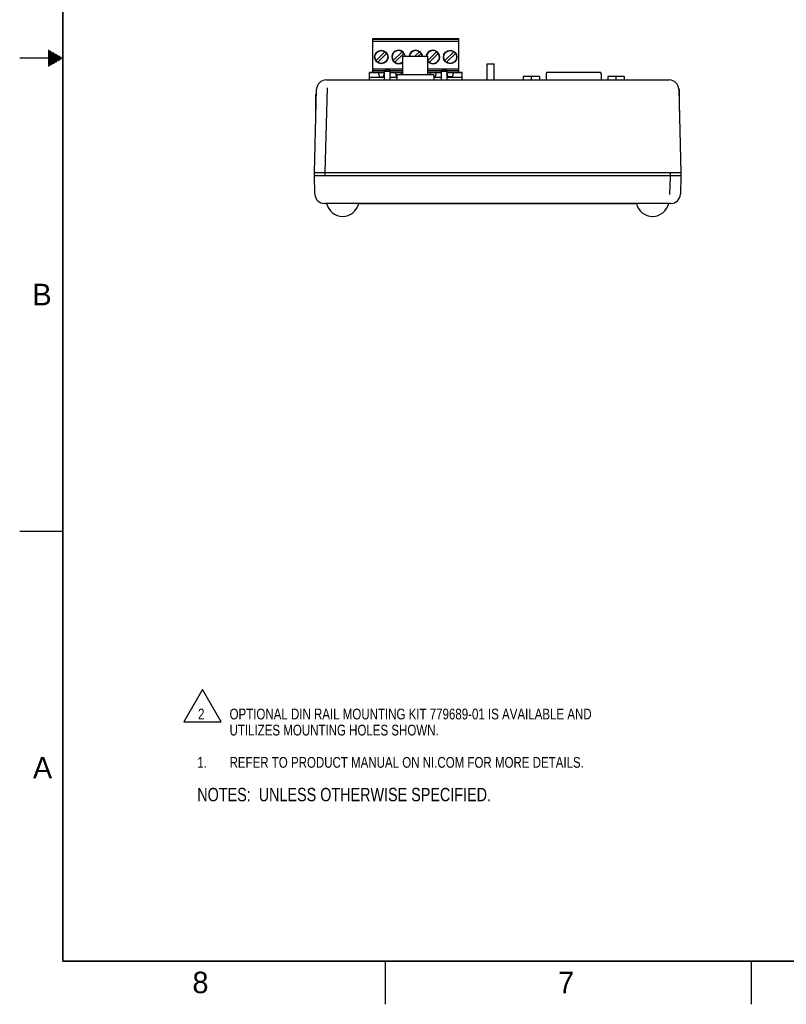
# Model space of a CAD drawing. Header units: inches. Extents: x 0 to 34, y 0 to 22.
# Tile 1 of 39: x 0 to 8.9, y 0 to 11.4. Entities that reach past the tile are written whole.
import ezdxf

# ---------------------------------------------------------------- set-up
doc = ezdxf.new("R2010")
doc.units = ezdxf.units.IN
doc.header["$LTSCALE"] = 1.87
doc.header["$MEASUREMENT"] = 0
doc.layers.get('0').update_dxf_attribs({"linetype": 'CONTINUOUS'})
for name, color, linetype in [('02___PRT_ALL_AXES', 7, 'CONTINUOUS'), ('DETAIL', 7, 'CONTINUOUS'), ('ECAD_HD5STR_761055-01', 7, 'CONTINUOUS')]:
    doc.layers.add(name, color=color, linetype=linetype)
doc.styles.get("Standard").update_dxf_attribs({"font": 'txt', "width": 0.8})
doc.styles.add('TEXTSTYLE_2', font='txt')

# ---------------------------------------------------------------- blocks, each defined once
blk = doc.blocks.new('NOTES_HEADER_BL0', base_point=(4.2465, 2.4375))
at = {"layer": 'DETAIL', "color": 2, "linetype": 'CONTINUOUS', "width": 0.8}
blk.add_text('NOTES:  UNLESS OTHERWISE SPECIFIED.', height=0.156, dxfattribs=at).set_placement((2.0625, 2.3595))
blk = doc.blocks.new('CUSTOM_NOTE_BL1', base_point=(4.8, 2.812))
at = {"layer": 'DETAIL', "color": 2, "linetype": 'CONTINUOUS', "width": 0.8}
for s, p in [('1.', (2.063, 2.75)), ('REFER TO PRODUCT MANUAL ON NI.COM FOR MORE DETAILS.', (2.438, 2.75))]:
    blk.add_text(s, height=0.125, dxfattribs=at).set_placement(p)
blk = doc.blocks.new('CUSTOM_NOTE_BL2', base_point=(5.023, 3.392))
at = {"layer": 'DETAIL', "color": 2, "linetype": 'CONTINUOUS'}
for p, q in [((2.124, 3.659), (1.908, 3.284)), ((2.34, 3.284), (2.124, 3.659)), ((1.908, 3.284), (2.34, 3.284))]:
    blk.add_line(p, q, dxfattribs=at)
at = {"layer": 'DETAIL', "color": 2, "linetype": 'CONTINUOUS', "width": 0.8}
for s, p in [('2', (2.072, 3.312)), ('OPTIONAL DIN RAIL MOUNTING KIT 779689-01 IS AVAILABLE AND', (2.438, 3.312)), ('UTILIZES MOUNTING HOLES SHOWN.', (2.438, 3.125))]:
    blk.add_text(s, height=0.125, dxfattribs=at).set_placement(p)

msp = doc.modelspace()

# ---------------------------------------------------------------- linework, layer by layer
at = {"color": 6, "linetype": 'CONTINUOUS'}
for p, q in [((4.101, 10.833), (4.101, 11.226)), ((4.101, 11.226), (5.101, 11.226)), ((5.101, 10.833), (5.101, 11.226)), ((5.101, 11.214), (4.101, 11.214)), ((4.101, 11.195), (5.101, 11.195)), ((4.14, 10.97), (4.243, 11.074)), ((4.263, 11.054), (4.159, 10.951)), ((4.34, 10.97), (4.443, 11.074)), ((4.359, 10.951), (4.463, 11.054)), ((4.592, 11.022), (4.643, 11.074)), ((4.663, 11.054), (4.631, 11.022)), ((4.843, 11.074), (4.74, 10.971)), ((4.759, 10.951), (4.863, 11.054)), ((5.043, 11.074), (4.94, 10.97)), ((4.959, 10.951), (5.063, 11.054)), ((4.45, 10.87), (4.101, 10.87)), ((4.101, 10.856), (4.259, 10.856)), ((4.101, 10.836), (4.238, 10.836)), ((4.152, 10.833), (4.152, 10.836)), ((4.238, 10.745), (4.238, 10.856)), ((4.238, 10.846), (4.301, 10.846)), ((4.301, 10.856), (4.281, 10.856)), ((4.301, 10.856), (4.301, 10.745)), ((4.301, 10.856), (4.45, 10.856)), ((4.301, 10.836), (4.45, 10.836)), ((4.352, 10.833), (4.352, 10.836)), ((5.101, 10.87), (4.74, 10.87)), ((4.74, 10.856), (4.922, 10.856)), ((4.74, 10.836), (4.901, 10.836)), ((4.752, 10.833), (4.752, 10.836)), ((4.851, 10.833), (4.851, 10.836)), ((4.901, 10.745), (4.901, 10.856)), ((4.901, 10.846), (4.964, 10.846)), ((4.964, 10.856), (4.944, 10.856)), ((4.964, 10.856), (4.964, 10.745)), ((4.964, 10.856), (5.101, 10.856)), ((4.964, 10.836), (5.101, 10.836)), ((5.051, 10.836), (5.051, 10.833))]:
    msp.add_line(p, q, dxfattribs=at)
at = {"color": 2, "linetype": 'CONTINUOUS'}
for p, q in [((0.5, 11), (0, 11)), ((0.33, 11.09), (0.344, 11.09)), ((0.33, 11.08), (0.361, 11.08)), ((0.33, 11.07), (0.379, 11.07)), ((0.33, 11.06), (0.396, 11.06)), ((0.33, 11.05), (0.413, 11.05)), ((0.33, 11.04), (0.431, 11.04)), ((0.33, 11.03), (0.448, 11.03)), ((0.33, 11.02), (0.465, 11.02)), ((0.33, 11.01), (0.483, 11.01)), ((0.33, 10.99), (0.483, 10.99)), ((0.33, 10.98), (0.465, 10.98)), ((0.33, 10.97), (0.448, 10.97)), ((0.33, 10.96), (0.431, 10.96)), ((0.33, 10.95), (0.413, 10.95)), ((0.33, 10.94), (0.396, 10.94)), ((0.33, 10.93), (0.379, 10.93)), ((0.33, 10.92), (0.361, 10.92)), ((0.33, 10.91), (0.344, 10.91)), ((0, 5.5), (0.5, 5.5)), ((4.25, 0), (4.25, 0.5)), ((8.5, 0), (8.5, 0.5))]:
    msp.add_line(p, q, dxfattribs=at)
at = {"color": 7, "linetype": 'CONTINUOUS'}
for p, q in [((5.432, 10.745), (5.432, 10.931)), ((5.432, 10.931), (5.511, 10.931)), ((5.511, 10.745), (5.511, 10.931)), ((4.062, 10.745), (4.062, 10.832)), ((4.163, 10.832), (4.062, 10.832)), ((4.062, 10.778), (4.238, 10.778)), ((4.163, 10.832), (4.178, 10.781)), ((4.178, 10.781), (4.225, 10.781)), ((4.225, 10.781), (4.238, 10.827)), ((4.301, 10.832), (4.363, 10.832)), ((4.301, 10.778), (4.38, 10.778)), ((4.363, 10.832), (4.378, 10.781)), ((4.378, 10.781), (4.38, 10.781)), ((4.432, 10.806), (4.44, 10.832)), ((4.44, 10.832), (4.45, 10.832)), ((4.74, 10.832), (4.763, 10.832)), ((4.763, 10.832), (4.771, 10.806)), ((4.81, 10.781), (4.825, 10.781)), ((4.81, 10.778), (4.901, 10.778)), ((4.84, 10.832), (4.825, 10.781)), ((4.901, 10.832), (4.84, 10.832)), ((4.978, 10.781), (4.964, 10.827)), ((4.964, 10.778), (5.141, 10.778)), ((5.025, 10.781), (4.978, 10.781)), ((5.04, 10.832), (5.025, 10.781)), ((5.141, 10.832), (5.04, 10.832)), ((5.141, 10.745), (5.141, 10.832)), ((5.85, 10.786), (5.85, 10.745)), ((6.037, 10.786), (5.85, 10.786)), ((5.943, 10.786), (5.943, 10.745)), ((6.037, 10.786), (6.037, 10.745)), ((6.117, 10.817), (6.117, 10.745)), ((6.133, 10.837), (6.738, 10.837)), ((6.754, 10.817), (6.754, 10.745)), ((7.021, 10.786), (6.834, 10.786)), ((6.834, 10.786), (6.834, 10.745)), ((6.927, 10.786), (6.927, 10.745)), ((7.021, 10.786), (7.021, 10.745)), ((3.549, 9.67), (3.574, 10.652)), ((3.559, 10.745), (7.546, 10.745)), ((3.424, 9.67), (3.449, 10.638)), ((3.442, 10.578), (3.448, 10.579)), ((3.442, 10.384), (3.442, 10.578)), ((7.655, 10.642), (7.662, 10.641)), ((7.656, 10.638), (7.681, 9.67)), ((7.662, 10.641), (7.662, 10.384)), ((3.423, 9.652), (3.423, 9.67)), ((3.423, 9.67), (7.682, 9.67)), ((3.423, 9.635), (3.423, 9.652)), ((3.423, 9.635), (7.682, 9.635)), ((3.429, 9.417), (3.424, 9.635)), ((3.548, 9.635), (3.549, 9.67)), ((7.556, 9.62), (7.55, 9.414)), ((7.557, 9.67), (7.556, 9.635)), ((7.556, 9.635), (7.556, 9.62)), ((7.681, 9.635), (7.675, 9.417)), ((7.682, 9.67), (7.682, 9.652)), ((7.682, 9.652), (7.682, 9.635)), ((7.565, 9.31), (3.539, 9.31)), ((3.539, 9.31), (3.54, 9.31)), ((7.166, 9.305), (3.939, 9.305))]:
    msp.add_line(p, q, dxfattribs=at)
at = {"color": 7, "linetype": 'CONTINUOUS', "const_width": 0.02}
for points in [[(0.5, 21.5), (0.5, 0.5)], [(0.5, 0.5), (33.5, 0.5)]]:
    msp.add_lwpolyline(points, dxfattribs=at)
at = {"color": 6, "linetype": 'CONTINUOUS'}
for centre, radius in [((4.201, 11.012), 0.0787), ((4.201, 11.012), 0.0745), ((5.001, 11.012), 0.0787), ((5.001, 11.012), 0.0745)]:
    msp.add_circle(centre, radius, dxfattribs=at)
for centre, radius, start, end in [((4.401, 11.012), 0.0787, 7.2635, 308.6526), ((4.401, 11.012), 0.0745, 7.7004, 311.326), ((4.601, 11.012), 0.0787, 7.2635, 172.7339), ((4.601, 11.012), 0.0745, 7.7004, 172.3009), ((4.801, 11.012), 0.0787, 218.928, 172.7339), ((4.801, 11.012), 0.0745, 214.9548, 172.3009)]:
    msp.add_arc(centre, radius, start, end, dxfattribs=at)
at = {"color": 7, "linetype": 'CONTINUOUS'}
for centre, radius, start, end in [((6.137, 10.817), 0.02, 101.537, 180), ((6.734, 10.817), 0.02, 0, 78.463), ((3.559, 10.635), 0.11, 90, 178.5), ((7.546, 10.635), 0.11, 1.5, 90), ((3.539, 9.42), 0.11, 181.5, 270), ((7.565, 9.42), 0.11, 270, 358.5), ((3.752, 9.352), 0.192, 192.6804, 347.3196), ((7.352, 9.352), 0.192, 192.6804, 347.3196)]:
    msp.add_arc(centre, radius, start, end, dxfattribs=at)
for points, knots in [([(4.257, 10.858), (4.256, 10.858), (4.254, 10.858), (4.253, 10.859), (4.252, 10.86), (4.252, 10.861), (4.252, 10.862), (4.252, 10.862), (4.253, 10.863)], [0, 0, 0, 0, 0.365118, 0.506383, 0.621511, 0.715859, 0.800854, 1, 1, 1, 1]), ([(4.253, 10.863), (4.254, 10.86), (4.259, 10.854), (4.266, 10.852), (4.27, 10.852)], [0, 0, 0, 0, 0.49483, 1, 1, 1, 1]), ([(4.27, 10.852), (4.273, 10.852), (4.281, 10.854), (4.286, 10.86), (4.287, 10.863)], [0, 0, 0, 0, 0.50517, 1, 1, 1, 1]), ([(4.287, 10.863), (4.287, 10.862), (4.288, 10.862), (4.288, 10.861), (4.288, 10.86), (4.287, 10.859), (4.286, 10.858), (4.284, 10.858), (4.283, 10.858)], [0, 0, 0, 0, 0.199143, 0.284138, 0.378487, 0.493616, 0.634881, 1, 1, 1, 1]), ([(4.92, 10.858), (4.919, 10.858), (4.917, 10.858), (4.916, 10.859), (4.915, 10.86), (4.915, 10.861), (4.915, 10.862), (4.915, 10.862), (4.916, 10.863)], [0, 0, 0, 0, 0.365118, 0.506383, 0.621511, 0.715859, 0.800854, 1, 1, 1, 1]), ([(4.916, 10.863), (4.917, 10.86), (4.922, 10.854), (4.929, 10.852), (4.933, 10.852)], [0, 0, 0, 0, 0.49483, 1, 1, 1, 1]), ([(4.933, 10.852), (4.936, 10.852), (4.944, 10.854), (4.949, 10.86), (4.95, 10.863)], [0, 0, 0, 0, 0.50517, 1, 1, 1, 1]), ([(4.95, 10.863), (4.95, 10.862), (4.951, 10.862), (4.951, 10.861), (4.951, 10.86), (4.95, 10.859), (4.948, 10.858), (4.947, 10.858), (4.946, 10.858)], [0, 0, 0, 0, 0.199143, 0.284138, 0.378487, 0.493616, 0.634881, 1, 1, 1, 1])]:
    msp.add_open_spline(points, degree=3, knots=knots, dxfattribs=at)
at = {"color": 6, "linetype": 'CONTINUOUS'}
for points, knots in [([(4.259, 10.865), (4.257, 10.865), (4.255, 10.864), (4.253, 10.863), (4.253, 10.863)], [0, 0, 0, 0, 0.580797, 1, 1, 1, 1]), ([(4.27, 10.866), (4.268, 10.866), (4.264, 10.866), (4.26, 10.865), (4.259, 10.865)], [0, 0, 0, 0, 0.527464, 1, 1, 1, 1]), ([(4.287, 10.863), (4.286, 10.863), (4.284, 10.864), (4.28, 10.865), (4.275, 10.866), (4.272, 10.866), (4.27, 10.866)], [0, 0, 0, 0, 0.166145, 0.400175, 0.686179, 1, 1, 1, 1]), ([(4.922, 10.865), (4.92, 10.865), (4.918, 10.864), (4.916, 10.863), (4.916, 10.863)], [0, 0, 0, 0, 0.580797, 1, 1, 1, 1]), ([(4.933, 10.866), (4.931, 10.866), (4.927, 10.866), (4.923, 10.865), (4.922, 10.865)], [0, 0, 0, 0, 0.527464, 1, 1, 1, 1]), ([(4.95, 10.863), (4.949, 10.863), (4.947, 10.864), (4.943, 10.865), (4.938, 10.866), (4.935, 10.866), (4.933, 10.866)], [0, 0, 0, 0, 0.166145, 0.400175, 0.686179, 1, 1, 1, 1])]:
    msp.add_open_spline(points, degree=3, knots=knots, dxfattribs=at)
at = {"layer": '02___PRT_ALL_AXES', "color": 7, "linetype": 'CONTINUOUS'}
for p, q in [((4.45, 10.806), (4.45, 11.022)), ((4.45, 11.022), (4.74, 11.022)), ((4.74, 10.806), (4.74, 11.022)), ((4.38, 10.806), (4.38, 10.745)), ((4.81, 10.806), (4.38, 10.806)), ((4.81, 10.806), (4.81, 10.745))]:
    msp.add_line(p, q, dxfattribs=at)
at = {"layer": 'ECAD_HD5STR_761055-01', "color": 7, "linetype": 'CONTINUOUS'}
for p, q in [((4.062, 10.745), (4.062, 10.833)), ((4.062, 10.833), (4.238, 10.833)), ((4.301, 10.833), (4.45, 10.833)), ((4.74, 10.833), (4.901, 10.833)), ((4.964, 10.833), (5.142, 10.833)), ((5.142, 10.745), (5.142, 10.833))]:
    msp.add_line(p, q, dxfattribs=at)

# ---------------------------------------------------------------- block references
at = {"layer": 'DETAIL', "color": 2, "linetype": 'CONTINUOUS'}
for name, p in [('CUSTOM_NOTE_BL2', (5.023, 3.392)), ('CUSTOM_NOTE_BL1', (4.8, 2.812)), ('NOTES_HEADER_BL0', (4.247, 2.438))]:
    msp.add_blockref(name, p, dxfattribs=at)

# ---------------------------------------------------------------- texts
at = {"color": 2, "linetype": 'CONTINUOUS', "char_height": 0.25, "width": 0.25, "attachment_point": 1, "line_spacing_factor": 0.9, "style": 'TEXTSTYLE_2'}
for s, insert in [('B', (0.148, 8.376)), ('A', (0.154, 2.876)), ('8', (2.007, 0.379)), ('7', (6.255, 0.379))]:
    msp.add_mtext(s, dxfattribs=dict(at, insert=insert))

doc.saveas('drawing.dxf')
